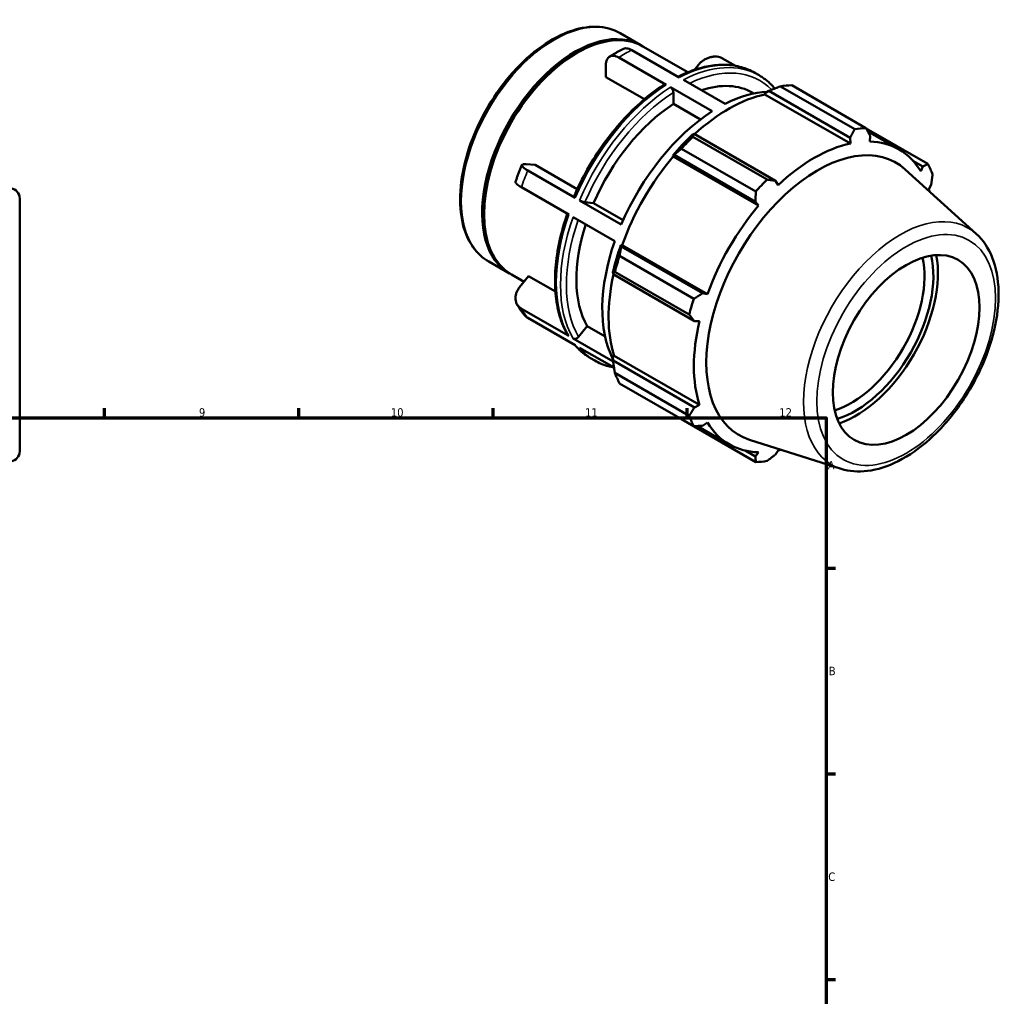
# Model space of a CAD drawing. Header units: millimetres. Extents: x -11 to 927, y -38 to 718.
# Tile 4 of 4: x 530 to 885, y 365 to 718. Entities that reach past the tile are written whole.
import ezdxf

# ---------------------------------------------------------------- set-up
doc = ezdxf.new("R2010")
doc.units = ezdxf.units.MM
for name, color, linetype, lineweight in [('Border (ANSI)', 7, 'Continuous', 70), ('Visible (ANSI)', 7, 'Continuous', 50), ('Visible Narrow (ANSI)', 7, 'Continuous', 35)]:
    doc.layers.add(name, color=color, linetype=linetype, lineweight=lineweight)
doc.styles.add('Note Text (ANSI)', font='tahoma.ttf')

# ---------------------------------------------------------------- blocks, each defined once
blk = doc.blocks.new('Borders Default Border')
at = {"layer": 'Border (ANSI)'}
for p, q in [((560.67, 574), (560.67, 577.45)), ((630.75, 574), (630.75, 577.45)), ((700.83, 574), (700.83, 577.45)), ((770.92, 574), (770.92, 577.45)), ((821, 519.75), (824.45, 519.75)), ((821, 445.5), (824.45, 445.5)), ((821, 371.25), (824.45, 371.25))]:
    blk.add_line(p, q, dxfattribs=at)
at = {"layer": 'Border (ANSI)', "flags": 128}
blk.add_lwpolyline([(20, 20), (20, 574), (821, 574), (821, 20), (20, 20)], dxfattribs=at)
at = {"layer": 'Border (ANSI)', "attachment_point": 7, "style": 'Note Text (ANSI)'}
for s, insert, char_height in [('9', (594.7, 574.34), 3.05), ('10', (663.96, 574.34), 3.048), ('11', (734.04, 574.4), 3.048), ('12', (804.13, 574.4), 3.048), ('A', (821.63, 555.35), 3.05), ('B', (821.99, 481.1), 3.05), ('C', (821.8, 406.8), 3.05)]:
    blk.add_mtext(s, dxfattribs=dict(at, insert=insert, char_height=char_height))

msp = doc.modelspace()

# ---------------------------------------------------------------- linework, layer by layer
at = {"layer": 'Visible (ANSI)'}
for p, q in [((746.7039, 712.7501), (754.1992, 708.4338)), ((754.9063, 708.0266), (771.1243, 698.6873)), ((730.7102, 705.4169), (731.0623, 705.6213)), ((763.3185, 694.1461), (746.2032, 704.0022)), ((767.9854, 696.8336), (750.8701, 706.6897)), ((788.3554, 700.9941), (783.6886, 703.6815)), ((741.5363, 696.9585), (741.5363, 701.2845)), ((773.5688, 699.5889), (774.973, 701.3349)), ((755.4492, 688.9465), (741.5363, 696.9585)), ((795.2945, 698.4776), (796.8299, 697.5934)), ((779.9322, 684.579), (764.8539, 693.2619)), ((769.5209, 695.9494), (784.5991, 687.2665)), ((802.5425, 692.8242), (802.4893, 692.8549)), ((831.3353, 678.1488), (804.5249, 693.5879)), ((808.5991, 693.9829), (835.4095, 678.5438)), ((765.9146, 687.2459), (765.9146, 691.4229)), ((794.597, 691.2632), (794.982, 691.0415)), ((798.9737, 690.7039), (799.114, 691.2993)), ((798.9737, 690.7039), (829.7732, 672.9676)), ((799.114, 691.2993), (800.3281, 691.9527)), ((800.3281, 691.9527), (829.6846, 675.0473)), ((775.6933, 681.6148), (765.9146, 687.2459)), ((773.3834, 676.4363), (772.7307, 676.1062)), ((772.9201, 675.3878), (799.7304, 659.9488)), ((802.74, 659.531), (773.3834, 676.4363)), ((857.7575, 665.5747), (835.4868, 678.3996)), ((836.0907, 677.2695), (847.3525, 670.7843)), ((836.7628, 673.6453), (836.8997, 675.7469)), ((829.6846, 675.0473), (829.7732, 672.9676)), ((765.666, 668.6545), (766.1684, 668.826)), ((765.8815, 668.3), (765.666, 668.6545)), ((765.8815, 668.3), (796.681, 650.5637)), ((766.1684, 668.826), (795.5249, 651.9207)), ((795.6562, 655.6514), (768.8459, 671.0905)), ((712.7664, 665.5124), (716.0068, 665.2154)), ((716.0068, 665.2154), (731.2057, 656.4629)), ((852.3576, 666.7602), (855.9524, 664.6901)), ((855.9524, 664.6901), (855.2201, 662.9341)), ((730.5, 653.34), (713.3846, 663.1961)), ((875.2172, 640.3485), (849.5569, 663.6347)), ((803.6706, 657.9361), (802.74, 659.531)), ((858.1153, 656.52), (858.941, 658.0691)), ((728.1665, 647.3233), (711.0511, 657.1794)), ((530.0312, 653.128), (530.0312, 561.9213)), ((747.1136, 643.7728), (732.0354, 652.4558)), ((734.0161, 651.7607), (737.1447, 651.4739)), ((737.1447, 651.4739), (747.7979, 645.3391)), ((795.5249, 651.9207), (796.681, 650.5637)), ((697.5906, 647.9038), (697.5906, 647.4967)), ((744.7801, 637.7562), (729.7019, 646.4391)), ((747.1156, 635.8258), (747.0102, 636.3418)), ((747.0102, 636.3418), (747.4241, 636.331)), ((747.4241, 636.331), (778.2237, 618.5947)), ((776.4722, 618.9205), (747.1156, 635.8258)), ((699.2758, 630.39), (706.7712, 626.0737)), ((746.4979, 632.3827), (773.3082, 616.9436)), ((707.4783, 625.6665), (712.0152, 623.0539)), ((744.0838, 626.4884), (744.127, 625.7628)), ((744.127, 625.7628), (773.4836, 608.8575)), ((771.6206, 611.2613), (744.8103, 626.7003)), ((710.4329, 621.0866), (713.6733, 625.1156)), ((713.6733, 625.1156), (723.3502, 619.543)), ((778.2237, 618.5947), (776.4722, 618.9205)), ((728.1665, 603.5089), (711.0511, 613.365)), ((730.5, 600.1798), (713.3846, 610.0359)), ((773.4836, 608.8575), (775.3285, 608.8462)), ((731.6826, 603.1579), (734.8113, 607.048)), ((734.8113, 607.048), (741.2531, 603.3385)), ((744.1737, 594.291), (729.7019, 602.6247)), ((744.5016, 592.1168), (732.0354, 599.2956)), ((736.0095, 595.5275), (737.5449, 594.6433)), ((744.0838, 595.9845), (744.5289, 596.403)), ((744.127, 594.6098), (744.0838, 595.9845)), ((773.4836, 577.7045), (744.127, 594.6098)), ((744.5289, 596.403), (775.3285, 578.6668)), ((744.8103, 590.1592), (771.6206, 574.7202)), ((773.3082, 570.9815), (746.4979, 586.4205)), ((775.3285, 578.6668), (773.4836, 577.7045)), ((768.8459, 573.4514), (795.6562, 558.0124)), ((776.4722, 571.0835), (778.2237, 572.2527)), ((774.5978, 571.0211), (786.0913, 564.4025)), ((826.4016, 555.5789), (793.3814, 566.0845)), ((795.5249, 560.0268), (791.8401, 562.1487)), ((796.681, 561.5415), (795.5249, 560.0268)), ((802.74, 560.7263), (803.6706, 562.2191))]:
    msp.add_line(p, q, dxfattribs=at)
for centre, start, end in [((526.2812, 653.128), 0, 80), ((526.2812, 561.9213), 280, 0)]:
    msp.add_arc(centre, 3.75, start, end, dxfattribs=at)
for centre, major_axis, start_param, end_param in [((731.1923, 666.8466), (23.714, 41.18), 0, 3.14159265), ((730.4852, 667.2538), (23.714, 41.18), 6.26833326, 9.43963001), ((730.8387, 667.0502), (-23.4645, -40.7468), 3.92892464, 5.49585332), ((768.2481, 645.5076), (26.3489, 45.7556), 0, 0.57367971), ((788.7225, 633.7171), (32.9361, 57.1945), 0.34350158, 0.43802917), ((785.9224, 635.3296), (30.6306, 53.1909), 0.47803184, 1.0719493), ((782.2656, 637.4354), (29.6425, 51.4751), 0.35320692, 0.72788028), ((768.2481, 645.5076), (-26.3489, -45.7556), 3.98759787, 4.9097139), ((782.2656, 637.4354), (-29.6425, -51.4751), 3.98064128, 4.91667049), ((785.9224, 635.3296), (-30.96, -53.7628), 4.23048973, 4.40502265), ((788.7225, 633.7171), (32.9361, 57.1945), 1.12889974, 1.22342733), ((815.5329, 618.2781), (32.9361, 57.1945), 0.34350158, 0.43802917), ((817.9189, 616.904), (28.3095, 49.1602), 6.15793522, 9.55002805), ((816.7219, 617.5934), (-30.6306, -53.1909), 3.61962449, 4.23048973), ((816.7219, 617.5934), (30.6306, 53.1909), 5.97581898, 6.58668422), ((785.9224, 635.3296), (30.6306, 53.1909), 1.26343, 1.87429524), ((815.5329, 618.2781), (32.9361, 57.1945), 5.84128872, 5.93581631), ((815.5329, 618.2781), (-32.9361, -57.1945), 4.27049239, 4.36501999), ((816.7219, 617.5934), (30.6306, 53.1909), 5.77907288, 5.80128605), ((816.7219, 617.5934), (-30.6306, -53.1909), 4.40502265, 5.01588789), ((768.2481, 645.5076), (-26.3489, -45.7556), 5.06891911, 5.95691145), ((782.2656, 637.4354), (-29.6425, -51.4751), 5.02783883, 5.92714212), ((785.9224, 635.3296), (-30.96, -53.7628), 5.01588789, 5.19042082), ((831.6318, 609.0073), (19.8365, 34.4467), 3.68725698, 5.73752098), ((831.6318, 609.0073), (20.989, 36.4479), 3.7263865, 5.69839146), ((788.7225, 633.7171), (32.9361, 57.1945), 1.9142979, 2.0088255), ((830.0408, 609.9235), (-18.7137, -32.4969), 0.55738815, 2.58420451), ((785.9224, 635.3296), (30.6306, 53.1909), 2.06561524, 2.6596934), ((815.5329, 618.2781), (-32.9361, -57.1945), 5.05589056, 5.15041815), ((816.7219, 617.5934), (-30.6306, -53.1909), 5.19042082, 5.80128605), ((788.7225, 633.7171), (-32.9361, -57.1945), 5.84128872, 5.93581631), ((815.5329, 618.2781), (-32.9361, -57.1945), 5.84128872, 5.93581631), ((816.7219, 617.5934), (-30.6306, -53.1909), 5.97581898, 6.58668422), ((816.7219, 617.5934), (30.6306, 53.1909), 3.61962449, 3.64570508), ((815.5329, 618.2781), (-32.9361, -57.1945), 0.34350158, 0.43802917)]:
    msp.add_ellipse(centre, major_axis=major_axis, ratio=0.57809312, start_param=start_param, end_param=end_param, dxfattribs=at)
msp.add_ellipse((849.9155, 598.4784), major_axis=(-18.7137, -32.4969), ratio=0.57809312, dxfattribs=at)
for points, knots in [([(746.7039, 712.7501), (744.1621, 714.2138), (741.2389, 715.0021), (734.8808, 715.1874), (731.4307, 714.5371), (724.3061, 711.8392), (720.6252, 709.743), (713.4712, 704.3291), (709.9999, 701.0071), (703.6224, 693.4918), (700.7161, 689.3018), (695.7489, 680.4715), (693.688, 675.8332), (690.6156, 666.5583), (689.6057, 661.9234), (688.7544, 653.1048), (688.9155, 648.9229), (690.4367, 641.4514), (691.7926, 638.1543), (695.2374, 633.3599), (697.1159, 631.6338), (699.2758, 630.39)], [5.49972085, 5.49972085, 5.49972085, 5.49972085, 5.80108603, 5.80108603, 6.11425376, 6.11425376, 6.43839688, 6.43839688, 6.76362083, 6.76362083, 7.08795562, 7.08795562, 7.41193364, 7.41193364, 7.73635001, 7.73635001, 8.06164254, 8.06164254, 8.38522909, 8.38522909, 8.64131351, 8.64131351, 8.64131351, 8.64131351]), ([(742.8206, 704.2691), (743.141, 704.4749), (743.4621, 704.677), (744.1059, 705.0735), (744.4286, 705.2679), (745.0752, 705.649), (745.3992, 705.8356), (746.0484, 706.201), (746.3736, 706.3797), (747.0253, 706.7291), (747.3517, 706.8998), (747.6787, 707.0663)], [6.225609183, 6.225609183, 6.225609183, 6.225609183, 6.248585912, 6.248585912, 6.27156264, 6.27156264, 6.294539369, 6.294539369, 6.317516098, 6.317516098, 6.340492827, 6.340492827, 6.340492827, 6.340492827]), ([(750.8701, 706.6897), (750.5822, 706.8555), (750.2679, 707.0036), (749.6523, 707.2164), (749.3511, 707.281), (748.8191, 707.3324), (748.5394, 707.3238), (748.0618, 707.2294), (747.8581, 707.1572), (747.6787, 707.0662)], [0, 0, 0, 0, 0.12211446, 0.12211446, 0.244228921, 0.244228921, 0.366440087, 0.366440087, 0.467790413, 0.467790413, 0.467790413, 0.467790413]), ([(741.5363, 701.2845), (741.5363, 701.6183), (741.5647, 701.9664), (741.6874, 702.6098), (741.7816, 702.9049), (742.0023, 703.3943), (742.1489, 703.6338), (742.498, 704.0375), (742.7005, 704.2018), (743.1079, 704.4387), (743.3503, 704.5332), (743.8725, 704.6363), (744.1522, 704.6449), (744.6841, 704.5935), (744.9854, 704.5289), (745.601, 704.3161), (745.9153, 704.168), (746.2032, 704.0022)], [-0.978301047, -0.978301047, -0.978301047, -0.978301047, -0.855819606, -0.855819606, -0.733338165, -0.733338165, -0.610994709, -0.610994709, -0.488651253, -0.488651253, -0.366440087, -0.366440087, -0.244228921, -0.244228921, -0.12211446, -0.12211446, 0, 0, 0, 0]), ([(774.973, 701.3349), (775.2231, 701.6457), (775.5245, 701.9689), (776.182, 702.5632), (776.538, 702.8343), (777.2204, 703.2814), (777.6097, 703.4986), (778.4118, 703.8608), (778.8246, 704.0058), (779.5851, 704.2103), (780.0029, 704.2887), (780.8275, 704.3641), (781.2343, 704.3611), (781.9573, 704.2922), (782.3401, 704.2201), (783.0619, 703.9976), (783.4008, 703.8472), (783.6886, 703.6815)], [-0.978301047, -0.978301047, -0.978301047, -0.978301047, -0.855819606, -0.855819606, -0.733338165, -0.733338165, -0.610994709, -0.610994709, -0.488651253, -0.488651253, -0.366440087, -0.366440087, -0.244228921, -0.244228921, -0.12211446, -0.12211446, 0, 0, 0, 0]), ([(795.2945, 698.4776), (793.7786, 699.3506), (792.1527, 700.0319), (788.73, 700.9948), (786.9335, 701.2765), (783.2181, 701.4418), (781.2992, 701.3257), (777.3812, 700.7075), (775.382, 700.2055), (771.4436, 698.8675), (769.5063, 698.0495), (767.5668, 697.0747)], [5.499720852, 5.499720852, 5.499720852, 5.499720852, 5.645220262, 5.645220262, 5.790719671, 5.790719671, 5.936219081, 5.936219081, 6.081718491, 6.081718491, 6.219919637, 6.219919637, 6.219919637, 6.219919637]), ([(802.5221, 692.8163), (802.214, 693.1796), (801.8966, 693.5314), (801.2159, 694.2398), (800.8511, 694.5943), (800.1007, 695.2744), (799.7151, 695.6), (798.9239, 696.2215), (798.5183, 696.5173), (797.6881, 697.0785), (797.2635, 697.3438), (796.8299, 697.5934)], [5.294854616, 5.294854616, 5.294854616, 5.294854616, 5.333246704, 5.333246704, 5.374865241, 5.374865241, 5.416483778, 5.416483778, 5.458102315, 5.458102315, 5.499720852, 5.499720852, 5.499720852, 5.499720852]), ([(762.5503, 694.2071), (759.9375, 692.5331), (757.347, 690.5894), (752.2933, 686.2305), (749.8302, 683.8154), (745.1119, 678.5963), (742.8568, 675.7924), (738.6298, 669.8911), (736.6579, 666.7937), (733.0636, 660.4104), (731.4412, 657.1246), (730.0213, 653.8)], [0.056023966, 0.056023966, 0.056023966, 0.056023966, 0.243024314, 0.243024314, 0.430024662, 0.430024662, 0.61702501, 0.61702501, 0.804025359, 0.804025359, 0.991025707, 0.991025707, 0.991025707, 0.991025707]), ([(762.5503, 694.207), (762.5564, 694.211), (762.5626, 694.2148), (762.6613, 694.2722), (762.7919, 694.298), (763.0337, 694.2747), (763.1877, 694.2215), (763.3185, 694.1461)], [0.774534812, 0.774534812, 0.774534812, 0.774534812, 0.77824107, 0.77824107, 0.833793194, 0.833793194, 0.889301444, 0.889301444, 0.889301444, 0.889301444]), ([(764.8539, 693.2619), (764.9848, 693.1866), (765.1388, 693.0625), (765.3806, 692.8073), (765.5112, 692.6311), (765.6963, 692.3102), (765.7837, 692.1086), (765.8839, 691.7707), (765.9146, 691.5745), (765.9146, 691.4229)], [0, 0, 0, 0, 0.055508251, 0.055508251, 0.111060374, 0.111060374, 0.166667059, 0.166667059, 0.222321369, 0.222321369, 0.222321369, 0.222321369]), ([(708.9381, 659.1844), (709.0786, 659.5888), (709.2222, 659.9928), (709.5158, 660.8004), (709.6658, 661.2038), (709.9719, 662.0098), (710.128, 662.4124), (710.4465, 663.2166), (710.6087, 663.6182), (710.9393, 664.4201), (711.1076, 664.8205), (711.2789, 665.2202)], [5.177801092, 5.177801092, 5.177801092, 5.177801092, 5.201091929, 5.201091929, 5.224382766, 5.224382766, 5.247673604, 5.247673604, 5.270964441, 5.270964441, 5.294255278, 5.294255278, 5.294255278, 5.294255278]), ([(713.3846, 663.1961), (713.0968, 663.3618), (712.8071, 663.5406), (712.2976, 663.8853), (712.0779, 664.0513), (711.7369, 664.3402), (711.5843, 664.4896), (711.3646, 664.7626), (711.2975, 664.8861), (711.2433, 665.0883), (711.2512, 665.1856), (711.3551, 665.3451), (711.451, 665.4074), (711.6922, 665.4921), (711.8597, 665.5224), (712.2718, 665.544), (712.5164, 665.5354), (712.7664, 665.5124)], [0, 0, 0, 0, 0.12211446, 0.12211446, 0.244228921, 0.244228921, 0.366440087, 0.366440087, 0.488651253, 0.488651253, 0.610994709, 0.610994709, 0.733338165, 0.733338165, 0.855819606, 0.855819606, 0.978301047, 0.978301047, 0.978301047, 0.978301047]), ([(708.9383, 659.1843), (708.916, 659.119), (708.9168, 659.0458), (708.9641, 658.8694), (709.0312, 658.7459), (709.2508, 658.4729), (709.4034, 658.3235), (709.7444, 658.0347), (709.9642, 657.8687), (710.4736, 657.5239), (710.7633, 657.3452), (711.0511, 657.1794)], [-0.579711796, -0.579711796, -0.579711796, -0.579711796, -0.488651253, -0.488651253, -0.366440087, -0.366440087, -0.244228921, -0.244228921, -0.12211446, -0.12211446, 0, 0, 0, 0]), ([(730.0229, 653.7994), (730.0158, 653.7836), (730.0144, 653.7658), (730.0318, 653.7011), (730.0867, 653.6329), (730.2417, 653.5016), (730.3691, 653.4153), (730.5, 653.34)], [-0.133771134, -0.133771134, -0.133771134, -0.133771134, -0.111060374, -0.111060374, -0.055508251, -0.055508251, 0, 0, 0, 0]), ([(732.0354, 652.4558), (732.1662, 652.3804), (732.3467, 652.2893), (732.6754, 652.1421), (732.8816, 652.06), (733.2273, 651.9386), (733.4279, 651.878), (733.7381, 651.801), (733.9025, 651.7711), (734.0161, 651.7607)], [0, 0, 0, 0, 0.055508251, 0.055508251, 0.111060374, 0.111060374, 0.166667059, 0.166667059, 0.222321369, 0.222321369, 0.222321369, 0.222321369]), ([(727.6343, 647.6298), (726.4886, 644.3274), (725.5529, 641.0211), (724.1235, 634.4588), (723.6366, 631.2043), (723.1495, 624.905), (723.1491, 621.8602), (723.6423, 616.0804), (724.1358, 613.3452), (725.6125, 608.2765), (726.596, 605.9427), (727.8156, 603.8546)], [1.106130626, 1.106130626, 1.106130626, 1.106130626, 1.290420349, 1.290420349, 1.477487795, 1.477487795, 1.664555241, 1.664555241, 1.851622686, 1.851622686, 2.038690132, 2.038690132, 2.038690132, 2.038690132]), ([(826.4016, 555.5789), (829.3889, 554.6284), (832.6356, 554.389), (839.6118, 555.243), (843.3645, 556.4719), (850.973, 560.3359), (854.8274, 563.0471), (862.1264, 569.6162), (865.5694, 573.4746), (871.7105, 581.9251), (874.4112, 586.5115), (878.827, 595.9807), (880.5418, 600.8615), (882.8067, 610.4806), (883.3518, 615.2167), (883.1436, 624.098), (882.3892, 628.2467), (879.6087, 635.2055), (877.6885, 638.1058), (875.2172, 640.3485)], [2.48337829, 2.48337829, 2.48337829, 2.48337829, 2.76783956, 2.76783956, 3.08283749, 3.08283749, 3.4149179, 3.4149179, 3.74699267, 3.74699267, 4.07719159, 4.07719159, 4.40728728, 4.40728728, 4.73912041, 4.73912041, 5.07165038, 5.07165038, 5.37447076, 5.37447076, 5.37447076, 5.37447076]), ([(711.0511, 613.365), (710.7633, 613.5308), (710.4736, 613.7424), (709.9642, 614.2289), (709.7444, 614.5037), (709.4034, 615.0476), (709.2508, 615.3667), (709.0312, 616.0434), (708.9641, 616.4011), (708.9098, 617.0748), (708.9178, 617.4529), (709.0216, 618.2172), (709.1176, 618.6033), (709.3587, 619.3046), (709.5262, 619.6843), (709.9383, 620.4198), (710.1829, 620.7757), (710.4329, 621.0866)], [0, 0, 0, 0, 0.12211446, 0.12211446, 0.244228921, 0.244228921, 0.366440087, 0.366440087, 0.488651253, 0.488651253, 0.610994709, 0.610994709, 0.733338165, 0.733338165, 0.855819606, 0.855819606, 0.978301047, 0.978301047, 0.978301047, 0.978301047]), ([(712.2408, 610.9885), (712.0377, 611.2304), (711.8387, 611.4761), (711.4491, 611.9751), (711.2584, 612.2283), (710.8853, 612.7418), (710.703, 613.0021), (710.3467, 613.5295), (710.1727, 613.7967), (709.8331, 614.3375), (709.6674, 614.6111), (709.506, 614.8879)], [4.132958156, 4.132958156, 4.132958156, 4.132958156, 4.155348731, 4.155348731, 4.177739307, 4.177739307, 4.200129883, 4.200129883, 4.222520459, 4.222520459, 4.244911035, 4.244911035, 4.244911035, 4.244911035]), ([(712.2412, 610.9888), (712.3375, 610.8739), (712.4416, 610.7622), (712.8071, 610.4132), (713.0968, 610.2016), (713.3846, 610.0359)], [-0.17519875, -0.17519875, -0.17519875, -0.17519875, -0.12211446, -0.12211446, 0, 0, 0, 0]), ([(727.8157, 603.8546), (727.8206, 603.8461), (727.8256, 603.8377), (727.9082, 603.706), (728.0357, 603.5843), (728.1665, 603.5089)], [-0.0591819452, -0.0591819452, -0.0591819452, -0.0591819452, -0.0555082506, -0.0555082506, 0, 0, 0, 0]), ([(729.7019, 602.6247), (729.8328, 602.5494), (730.0133, 602.4937), (730.3419, 602.4625), (730.5482, 602.4813), (730.8939, 602.5743), (731.0945, 602.6649), (731.4046, 602.868), (731.569, 603.0166), (731.6826, 603.1579)], [0, 0, 0, 0, 0.055508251, 0.055508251, 0.111060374, 0.111060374, 0.166667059, 0.166667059, 0.222321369, 0.222321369, 0.222321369, 0.222321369]), ([(730.35, 600.2661), (730.6478, 599.9164), (730.9543, 599.5775), (731.6234, 598.8812), (731.9883, 598.5267), (732.7387, 597.8466), (733.1243, 597.521), (733.9155, 596.8995), (734.3211, 596.6037), (735.1513, 596.0425), (735.5759, 595.7772), (736.0095, 595.5275)], [2.154621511, 2.154621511, 2.154621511, 2.154621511, 2.191654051, 2.191654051, 2.233272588, 2.233272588, 2.274891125, 2.274891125, 2.316509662, 2.316509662, 2.358128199, 2.358128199, 2.358128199, 2.358128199]), ([(737.5449, 594.6433), (739.0607, 593.7704), (740.6866, 593.0891), (743.0803, 592.4157), (743.7761, 592.2554), (744.484, 592.1269)], [2.358128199, 2.358128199, 2.358128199, 2.358128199, 2.503627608, 2.503627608, 2.561634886, 2.561634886, 2.561634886, 2.561634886])]:
    msp.add_open_spline(points, degree=3, knots=knots, dxfattribs=at)
for points, weights in [([(800.3281, 691.9527), (802.3654, 692.7641), (804.5249, 693.5879)], [1.00466069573, 1.00885269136, 1.01223518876]), ([(772.9201, 675.3878), (773.1382, 675.9333), (773.3834, 676.4363)], [1.01223518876, 1.00885269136, 1.00466069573]), ([(829.6846, 675.0473), (830.4998, 676.5626), (831.3353, 678.1488)], [1.00241916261, 1.00161775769, 1]), ([(835.4095, 678.5438), (836.1764, 677.113), (836.8997, 675.7469)], [1, 1.00161775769, 1.00241916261]), ([(766.1684, 668.826), (767.4615, 669.9457), (768.8459, 671.0905)], [1.00466069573, 1.00885269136, 1.01223518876]), ([(855.9524, 664.6901), (856.8432, 665.1196), (857.7575, 665.5747)], [1.00241916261, 1.00161775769, 1]), ([(859.4451, 661.836), (859.1945, 659.9103), (858.941, 658.0691)], [1, 1.00161775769, 1.00241916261]), ([(799.7304, 659.9488), (801.2726, 659.7318), (802.74, 659.531)], [1, 1.00161775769, 1.00241916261]), ([(795.5249, 651.9207), (795.5959, 653.7442), (795.6562, 655.6514)], [1.00241916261, 1.00161775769, 1]), ([(746.4979, 632.3827), (746.7948, 634.1499), (747.1156, 635.8258)], [1.01223518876, 1.00885269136, 1.00466069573]), ([(744.127, 625.7628), (744.4434, 626.2325), (744.8103, 626.7003)], [1.00466069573, 1.00885269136, 1.01223518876]), ([(773.3082, 616.9436), (774.9291, 617.9484), (776.4722, 618.9205)], [1, 1.00161775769, 1.00241916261]), ([(773.4836, 608.8575), (772.5778, 610.031), (771.6206, 611.2613)], [1.00241916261, 1.00161775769, 1]), ([(744.8103, 590.1592), (744.4434, 592.4405), (744.127, 594.6098)], [1.01223518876, 1.00885269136, 1.00466069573]), ([(771.6206, 574.7202), (772.5778, 576.239), (773.4836, 577.7045)], [1, 1.00161775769, 1.00241916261]), ([(768.8459, 573.4514), (768.776, 573.5416), (768.7064, 573.6315)], [1.01223518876, 1.0120639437, 1.01189062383]), ([(776.4722, 571.0835), (774.9291, 571.0297), (773.3082, 570.9815)], [1.00241916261, 1.00161775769, 1]), ([(795.6562, 558.0124), (795.5959, 559.0363), (795.5249, 560.0268)], [1, 1.00161775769, 1.00241916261]), ([(802.74, 560.7263), (801.2726, 559.5867), (799.7304, 558.4074)], [1.00241916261, 1.00161775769, 1])]:
    msp.add_rational_spline(points, weights, degree=2, dxfattribs=at)
at = {"layer": 'Visible Narrow (ANSI)'}
for centre, major_axis, start_param, end_param in [((722.9899, 671.5701), (-23.714, -41.18), 3.14159265, 6.28318531), ((748.5366, 656.8587), (29.6425, 51.4751), 0.72788028, 0.83904863), ((765.652, 647.0026), (29.6425, 51.4751), 0, 0.72788028), ((767.1874, 646.1184), (29.6425, 51.4751), 0, 0.72788028), ((768.2481, 645.5076), (28.894, 50.1752), 6.12301088, 6.98149827), ((765.652, 647.0026), (29.6425, 51.4751), 0.83904863, 1.77507783), ((767.1874, 646.1184), (-29.6425, -51.4751), 3.98064128, 4.91667049), ((768.2481, 645.5076), (28.894, 50.1752), 0.84049018, 1.77363629), ((748.5366, 656.8587), (29.6425, 51.4751), 1.77507783, 1.88624618), ((765.652, 647.0026), (-29.6425, -51.4751), 5.02783883, 5.96386804), ((847.7243, 599.7403), (24.6005, 42.7194), 6.15793522, 9.55002805), ((767.1874, 646.1184), (-29.6425, -51.4751), 5.02783883, 5.96386804), ((768.2481, 645.5076), (-28.894, -50.1752), 5.03630522, 5.96242649), ((748.5366, 656.8587), (-29.6425, -51.4751), 5.96386804, 6.07503638), ((765.652, 647.0026), (-29.6425, -51.4751), 6.07503638, 6.28318531), ((767.1874, 646.1184), (-29.6425, -51.4751), 6.07503638, 6.28318531)]:
    msp.add_ellipse(centre, major_axis=major_axis, ratio=0.57809312, start_param=start_param, end_param=end_param, dxfattribs=at)
msp.add_ellipse((849.9155, 598.4784), major_axis=(-22.7576, -39.5191), ratio=0.57809312, dxfattribs=at)

# ---------------------------------------------------------------- block references
msp.add_blockref('Borders Default Border', (0, 0))

doc.saveas('drawing.dxf')
